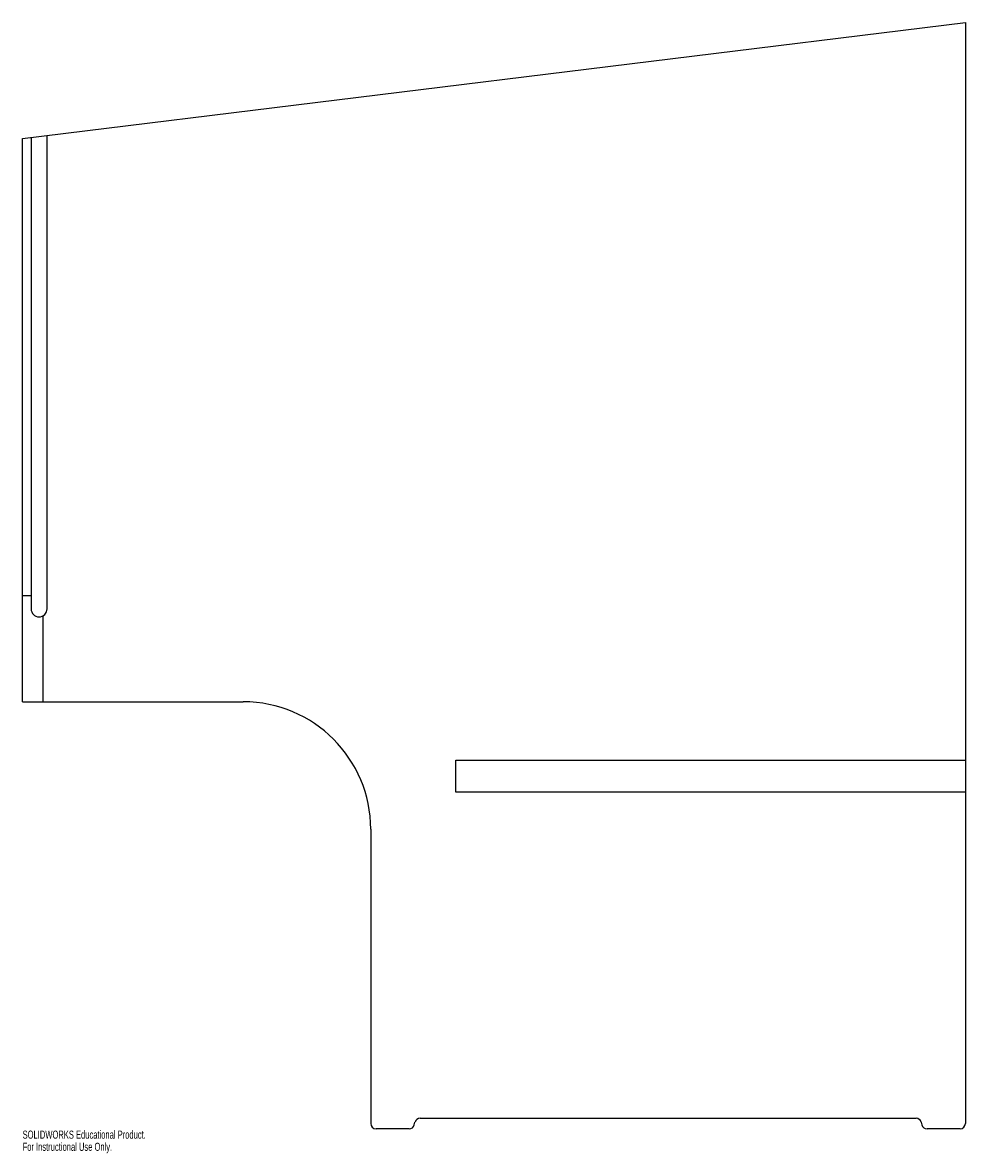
# Model space of a CAD drawing. Header units: inches. Extents: x -12.5 to 9.7, y -9.8 to 16.9.
import ezdxf

# ---------------------------------------------------------------- set-up
doc = ezdxf.new("R2010")
doc.units = ezdxf.units.IN
doc.header["$MEASUREMENT"] = 0
doc.styles.add('SLDTEXTSTYLE0', font='TXT', dxfattribs={"width": 0.7})

msp = doc.modelspace()

# ---------------------------------------------------------------- linework, layer by layer
at = {"color": 7, "linetype": 'Continuous', "lineweight": 25}
for p, q in [((-12.5, 14.133), (9.696, 16.858)), ((9.696, 16.858), (9.696, -9.05)), ((-12.5, 0.875), (-12.5, 14.133)), ((-12.3, 14.157), (-12.3, 3.062)), ((-11.925, 3.062), (-11.925, 14.203)), ((-12.5, 3.375), (-12.3, 3.375)), ((-12.02, 2.899), (-12.02, 0.875)), ((-12.5, 0.875), (-7.304, 0.875)), ((-2.304, -0.5), (9.696, -0.5)), ((-2.304, -1.25), (-2.304, -0.5)), ((9.696, -1.25), (-2.304, -1.25)), ((-4.304, -2.125), (-4.304, -9.05)), ((-3.279, -9.082), (-3.262, -9.018)), ((-3.141, -8.925), (8.533, -8.925)), ((8.654, -9.018), (8.671, -9.082)), ((-3.4, -9.175), (-4.179, -9.175)), ((9.571, -9.175), (8.792, -9.175))]:
    msp.add_line(p, q, dxfattribs=at)
for centre, radius, start, end in [((-12.113, 3.062), 0.188, 180, 0), ((-7.304, -2.125), 3, 0, 90), ((-3.141, -9.05), 0.125, 90, 165), ((8.533, -9.05), 0.125, 15, 90), ((-4.179, -9.05), 0.125, 180, 270), ((-3.4, -9.05), 0.125, 270, 345), ((8.792, -9.05), 0.125, 195, 270), ((9.571, -9.05), 0.125, 270, 360)]:
    msp.add_arc(centre, radius, start, end, dxfattribs=at)

# ---------------------------------------------------------------- texts
at = {"color": 7, "linetype": 'Continuous', "char_height": 0.1903, "attachment_point": 1, "style": 'SLDTEXTSTYLE0'}
for s, insert in [('SOLIDWORKS Educational Product.', (-12.5, -9.215)), ('For Instructional Use Only.', (-12.5, -9.501))]:
    msp.add_mtext(s, dxfattribs=dict(at, insert=insert))

doc.saveas('drawing.dxf')
